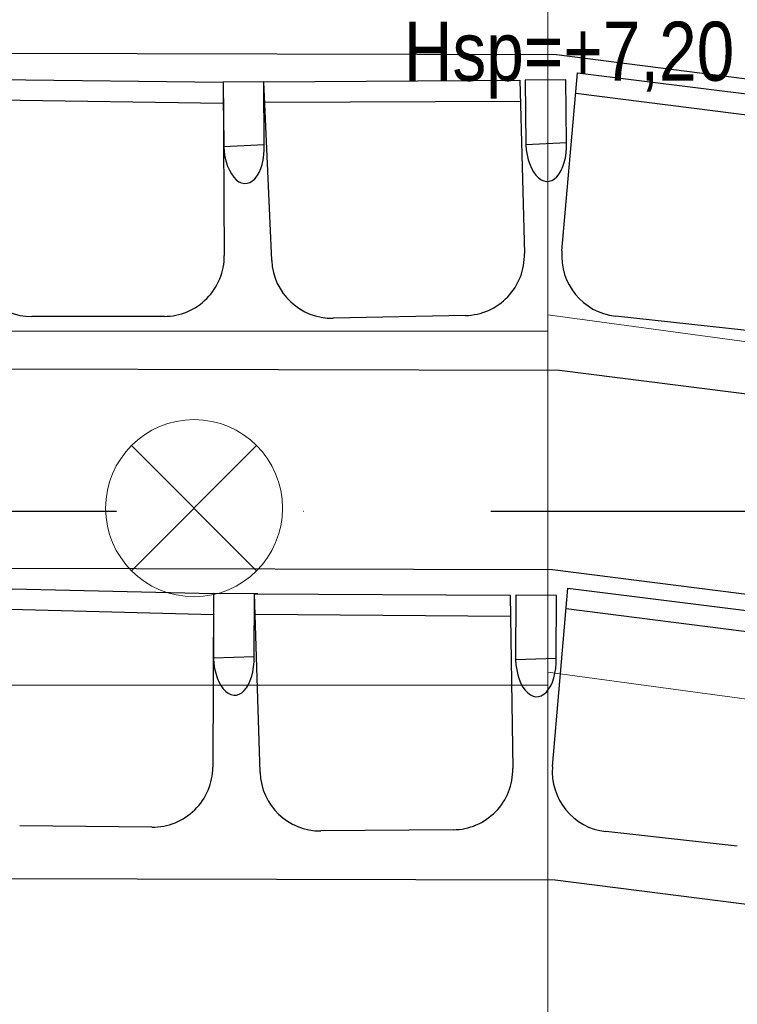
# Model space of a CAD drawing. Header units: millimetres. Extents: x -32221 to 212500, y 31663 to 93766.
# Tile 154 of 256: x 21954 to 23171, y 53972 to 55641. Entities that reach past the tile are written whole.
import ezdxf

# ---------------------------------------------------------------- set-up
doc = ezdxf.new("R2010")
doc.units = ezdxf.units.MM
doc.linetypes.add('DASHDOTX2', pattern=[50.8, 25.4, -12.7, 0, -12.7])
for name, color, linetype in [('FLUID-N', 7, 'Continuous'), ('osie', 250, 'Continuous'), ('Sciany', 250, 'Continuous'), ('Wyposazenie', 250, 'Continuous')]:
    doc.layers.add(name, color=color, linetype=linetype)
doc.layers.add('kasetony', color=42, linetype='Continuous', lineweight=5)
doc.layers.add('lampy', color=30, linetype='Continuous', lineweight=9)
doc.styles.get("Standard").update_dxf_attribs({"font": 'ARIALN.TTF'})

msp = doc.modelspace()

# ---------------------------------------------------------------- linework, layer by layer
at = {"layer": 'kasetony'}
for p, q in [((22850.147, 55112.853), (22850.147, 55712.853)), ((23717.55, 55022.833), (22850.147, 55140.183)), ((22850.147, 55140.183), (23717.55, 55022.833)), ((23717.55, 55022.833), (22850.147, 55140.183)), ((21650.147, 55112.853), (22850.147, 55112.853)), ((22850.147, 55112.853), (21650.147, 55112.853)), ((22850.147, 54512.853), (22850.147, 55112.853)), ((22850.147, 54534.717), (23637.109, 54428.249)), ((23637.109, 54428.249), (22850.147, 54534.717)), ((21650.147, 54512.853), (22850.147, 54512.853)), ((22850.147, 54512.853), (21650.147, 54512.853)), ((22850.147, 53912.853), (22850.147, 54512.853))]:
    msp.add_line(p, q, dxfattribs=at)
at = {"layer": 'lampy'}
for p, q in [((22144.081, 54918.919), (22356.213, 54706.787)), ((22356.213, 54918.919), (22144.081, 54706.787))]:
    msp.add_line(p, q, dxfattribs=at)
msp.add_circle((22250.147, 54812.853), 150, dxfattribs=at)
at = {"layer": 'osie', "linetype": 'DASHDOTX2', "ltscale": 25}
msp.add_line((29738.966, 54807.176), (13854.161, 54807.176), dxfattribs=at)
at = {"layer": 'Sciany'}
for p, q in [((22864.705, 55580.983), (16189.194, 55596.704)), ((26316.227, 55141.443), (22864.705, 55580.983)), ((22857.641, 54708.228), (16188.324, 54723.936)), ((26240.574, 54277.422), (22857.641, 54708.228))]:
    msp.add_line(p, q, dxfattribs=at)
at = {"layer": 'Wyposazenie'}
for p, q in [((22873.905, 55248.77), (22900.155, 55550.669)), ((22900.155, 55550.669), (23330.84, 55496.951)), ((21865.285, 55540.167), (22299.272, 55534.676)), ((22374.1, 55535.169), (22299.272, 55534.676)), ((22368.439, 55535.132), (22299.272, 55534.676)), ((22299.272, 55534.676), (22301.342, 55240.833)), ((22299.272, 55534.676), (22300.383, 55425.973)), ((22299.272, 55534.676), (22300.383, 55425.973)), ((22368.439, 55535.132), (22802.452, 55537.992)), ((22369.138, 55428.997), (22368.439, 55535.132)), ((22381.751, 55232.387), (22368.439, 55535.132)), ((22369.138, 55428.997), (22368.439, 55535.132)), ((22802.452, 55537.992), (22810.176, 55244.243)), ((22880.684, 55538.508), (22811.517, 55538.052)), ((22811.517, 55538.052), (22812.628, 55429.35)), ((22881.384, 55432.373), (22880.684, 55538.508)), ((22897.338, 55516.338), (23327.155, 55461.779)), ((21866.303, 55505.737), (22299.521, 55499.312)), ((22370.119, 55500.727), (22803.381, 55502.64)), ((22300.383, 55425.973), (22369.138, 55428.997)), ((22300.383, 55425.973), (22369.138, 55428.997)), ((22812.628, 55429.35), (22881.384, 55432.373)), ((22199.28, 55137.881), (21975.136, 55137.516)), ((22710.113, 55139.347), (22486.018, 55134.668)), ((23187.344, 55113.737), (22964.55, 55138.299)), ((22869.659, 55046.394), (17660.267, 55058.663)), ((24894.729, 54788.508), (22869.659, 55046.394)), ((21849.278, 54678.519), (22283.172, 54667.976)), ((22857.81, 54375.302), (22884.06, 54677.201)), ((22884.06, 54677.201), (23314.745, 54623.483)), ((22283.172, 54667.976), (22281.821, 54374.129)), ((22283.172, 54667.976), (22283.017, 54559.268)), ((22283.172, 54667.976), (22283.017, 54559.268)), ((22352.339, 54667.627), (22283.172, 54667.976)), ((22358, 54667.598), (22283.172, 54667.976)), ((22351.803, 54561.491), (22352.339, 54667.627)), ((22351.803, 54561.491), (22352.339, 54667.627)), ((22352.339, 54667.627), (22786.356, 54665.435)), ((22362.127, 54364.747), (22352.339, 54667.627)), ((22786.356, 54665.435), (22790.66, 54371.616)), ((22795.422, 54665.389), (22795.267, 54556.681)), ((22864.589, 54665.04), (22795.422, 54665.389)), ((22864.053, 54558.904), (22864.589, 54665.04)), ((21849.895, 54644.079), (22283.009, 54632.612)), ((22881.243, 54642.87), (23311.06, 54588.311)), ((22353.619, 54633.204), (22786.874, 54630.074)), ((22283.017, 54559.268), (22351.803, 54561.491)), ((22283.017, 54559.268), (22351.803, 54561.491)), ((22795.267, 54556.681), (22864.053, 54558.904)), ((22178.568, 54272.372), (21954.435, 54274.616)), ((22689.383, 54267.891), (22465.249, 54265.822)), ((23171.249, 54240.269), (22948.455, 54264.831)), ((22862.331, 54182.309), (17660.375, 54194.561)), ((24891.331, 53923.922), (22862.331, 54182.309))]:
    msp.add_line(p, q, dxfattribs=at)
for centre, start, end in [((22707.98, 55241.556), 271.19603, 1.506251), ((22975.752, 55239.915), 175.030611, 263.708819), ((21974.969, 55239.747), 181.415227, 270.093435), ((22199.113, 55240.113), 270.093435, 0.403656), ((22483.884, 55236.878), 182.517822, 271.19603), ((22179.591, 54374.599), 269.42646, 359.736681), ((22464.305, 54368.049), 181.850846, 270.529054), ((22688.44, 54370.119), 270.529054, 0.839276), ((22959.657, 54366.446), 175.030611, 263.708819)]:
    msp.add_arc(centre, 102.232, start, end, dxfattribs=at)
for centre, major_axis in [((22334.761, 55427.485), (-2.832, 64.41)), ((22334.761, 55427.485), (-2.832, 64.41)), ((22847.006, 55430.861), (-2.832, 64.41)), ((22317.41, 54560.379), (-2.082, 64.439)), ((22317.41, 54560.379), (-2.082, 64.439)), ((22829.66, 54557.792), (-2.082, 64.439))]:
    msp.add_ellipse(centre, major_axis=major_axis, ratio=0.53373009, start_param=1.44454642, end_param=4.71238898, dxfattribs=at)

# ---------------------------------------------------------------- texts
at = {"layer": 'FLUID-N', "insert": (22605.613, 55637.157), "char_height": 100, "width": 565.80197, "attachment_point": 1}
msp.add_mtext('Hsp=+7,20', dxfattribs=at)

doc.saveas('drawing.dxf')
